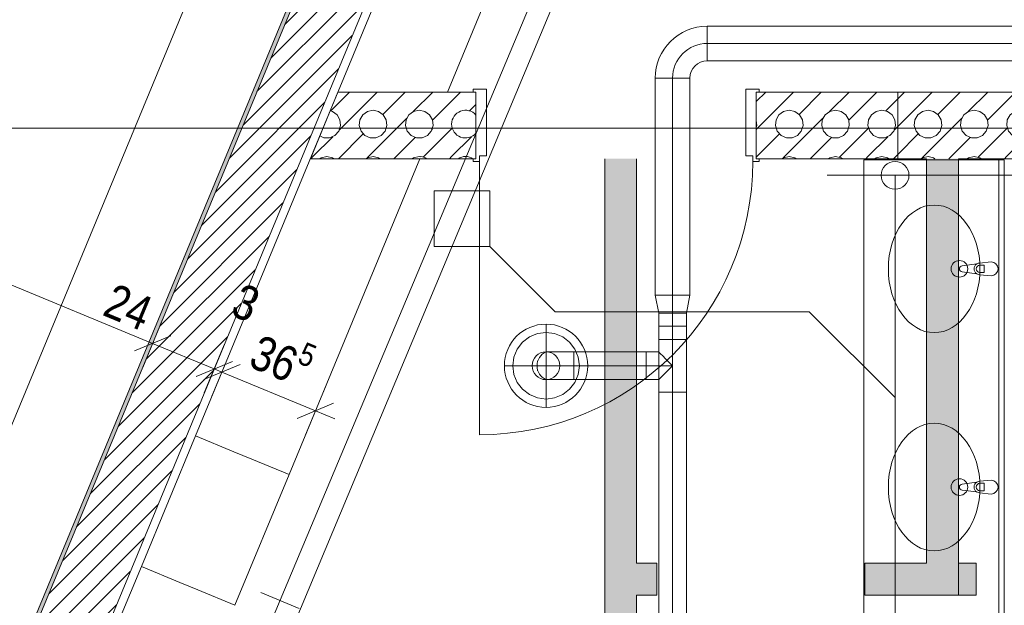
# Model space of a CAD drawing. Header units: metres. Extents: x -79 to 740, y -195 to 69.
# Tile 202 of 256: x 15.94 to 19.49, y 18.48 to 20.59. Entities that reach past the tile are written whole.
import ezdxf

# ---------------------------------------------------------------- set-up
doc = ezdxf.new("R2010")
doc.units = ezdxf.units.M
doc.header["$MEASUREMENT"] = 0
doc.linetypes.add('STRICHPUNKT2', pattern=[12.7, 6.35, -3.175, 0, -3.175])
for name, color, linetype in [('10 Wand außen', 7, 'Continuous'), ('70 Entwässerung_Schmutzwasser', 7, 'Continuous'), ('70 Heizung', 7, 'Continuous'), ('70 Lüftung', 7, 'Continuous'), ('95 Ausführungsplanung Bemaßung', 7, 'Continuous'), ('Abbruch_10 Wand außen', 7, 'Continuous'), ('Abbruch_70 Entwässerung_Schmutzwasser', 7, 'Continuous'), ('Neubau_10 Wand außen', 7, 'Continuous'), ('Neubau_50 Möblierung', 7, 'Continuous'), ('Neubau_95 Ausführungsplanung Bemaßung', 7, 'Continuous')]:
    doc.layers.add(name, color=color, linetype=linetype)
doc.styles.add('ERSTELLTER_STIL_2', font='ARIALN.TTF')
doc.linetypes.add('Abbruch 1', pattern='A,0,[1,995_ARC_230 ERW_GR_EG_2607011.Shx,S=0.001984,R=0,X=0,Y=0],-0.25,0', length=0.25)
doc.linetypes.add('Schmutzwasserleitung', pattern='A,0,[2,995_ARC_230 ERW_GR_EG_2607011.Shx,S=0.00784,R=0,X=0,Y=0],-0.987778,0', length=0.987778)
doc.dimstyles.new('ERSTELLTER_STIL__4', dxfattribs={"dimtxt": 0.125, "dimasz": 0.095143, "dimexe": 0.18, "dimexo": 0.0625, "dimgap": 0, "dimtad": 1, "dimzin": 0, "dimdsep": 46, "dimtxsty": 'ERSTELLTER_STIL_2', "dimblk": 'ARROWHEAD_6', "dimblk1": 'ARROWHEAD_6', "dimblk2": 'ARROWHEAD_6', "dimcen": 0.09, "dimse1": 1, "dimse2": 1, "dimclrd": 7, "dimclre": 7, "dimclrt": 7, "dimazin": 0, "dimtfac": 1, "dimtdec": 4, "dimtmove": 0, "dimatfit": 3, "dimfxl": 1, "dimtolj": 1, "dimtzin": 0, "dimarcsym": 0})
doc.dimstyles.new('ERSTELLTER_STIL__7', dxfattribs={"dimtxt": 0.125, "dimasz": 0.091787, "dimexe": 0.18, "dimexo": 0.04, "dimgap": 0, "dimtad": 1, "dimtih": 1, "dimtoh": 1, "dimzin": 0, "dimdsep": 46, "dimtxsty": 'ERSTELLTER_STIL_2', "dimblk": 'ARROWHEAD_5', "dimblk1": 'ARROWHEAD_5', "dimblk2": 'ARROWHEAD_5', "dimcen": 0.09, "dimclrd": 7, "dimclre": 7, "dimclrt": 7, "dimazin": 0, "dimtfac": 1, "dimtdec": 4, "dimtmove": 0, "dimatfit": 3, "dimfxl": 1, "dimtolj": 1, "dimtzin": 0, "dimarcsym": 0})
doc.dimstyles.new('ERSTELLTER_STIL__8', dxfattribs={"dimtxt": 0.125, "dimasz": 0.091787, "dimexe": 0.18, "dimexo": 0.04, "dimgap": 0, "dimtad": 1, "dimtih": 1, "dimtoh": 1, "dimzin": 0, "dimdsep": 46, "dimtxsty": 'ERSTELLTER_STIL_2', "dimblk": 'ARROWHEAD_5', "dimblk1": 'ARROWHEAD_5', "dimblk2": 'ARROWHEAD_5', "dimcen": 0.09, "dimclrd": 7, "dimclre": 7, "dimclrt": 7, "dimazin": 0, "dimtfac": 1, "dimtdec": 4, "dimtmove": 2, "dimatfit": 3, "dimfxl": 1, "dimtolj": 1, "dimtzin": 0, "dimarcsym": 0})

# ---------------------------------------------------------------- blocks, each defined once
blk = doc.blocks.new('*X120')
at = {"layer": '10 Wand außen', "color": 250, "linetype": 'Continuous', "lineweight": 18, "true_color": 0x1f1f1f}
for p, q in [((17.0645, 20.2645), (17.1322, 20.3322)), ((17.0951, 20.1951), (17.2322, 20.3322)), ((17.252, 20.252), (17.3322, 20.3322)), ((17.3618, 20.2618), (17.4322, 20.3322)), ((17.0703, 20.2623), (17.062, 20.2641)), ((17.0872, 20.2501), (17.0703, 20.2623)), ((17.1963, 20.2623), (17.1795, 20.2501)), ((17.2167, 20.2667), (17.1963, 20.2623)), ((17.237, 20.2623), (17.2167, 20.2667)), ((17.2538, 20.2501), (17.237, 20.2623)), ((17.363, 20.2623), (17.3462, 20.2501)), ((17.3833, 20.2667), (17.363, 20.2623)), ((17.4037, 20.2623), (17.3833, 20.2667)), ((17.4205, 20.2501), (17.4037, 20.2623)), ((17.0976, 20.2321), (17.0872, 20.2501)), ((17.0997, 20.2114), (17.0976, 20.2321)), ((17.1691, 20.2321), (17.1669, 20.2114)), ((17.1795, 20.2501), (17.1691, 20.2321)), ((17.1951, 20.0951), (17.3382, 20.2382)), ((17.2642, 20.2321), (17.2538, 20.2501)), ((17.2664, 20.2114), (17.2642, 20.2321)), ((17.3358, 20.2321), (17.3336, 20.2114)), ((17.3462, 20.2501), (17.3358, 20.2321)), ((17.4309, 20.2321), (17.4205, 20.2501)), ((17.4331, 20.2114), (17.4309, 20.2321)), ((17.4312, 20.2312), (17.4521, 20.2521)), ((17.0794, 20.1762), (17.0933, 20.1917)), ((17.0933, 20.1917), (17.0997, 20.2114)), ((17.1669, 20.2114), (17.1734, 20.1917)), ((17.1734, 20.1917), (17.1873, 20.1762)), ((17.2461, 20.1762), (17.26, 20.1917)), ((17.26, 20.1917), (17.2664, 20.2114)), ((17.3336, 20.2114), (17.34, 20.1917)), ((17.34, 20.1917), (17.3539, 20.1762)), ((17.4127, 20.1762), (17.4266, 20.1917)), ((17.4266, 20.1917), (17.4331, 20.2114)), ((17, 20.1), (17.0715, 20.1715)), ((17.0248, 20.1743), (17.0396, 20.1678)), ((17.0396, 20.1678), (17.0604, 20.1678)), ((17.0604, 20.1678), (17.0794, 20.1762)), ((17.0922, 20.0922), (17.1813, 20.1813)), ((17.1873, 20.1762), (17.2063, 20.1678)), ((17.2063, 20.1678), (17.2271, 20.1678)), ((17.2271, 20.1678), (17.2461, 20.1762)), ((17.2922, 20.0922), (17.3688, 20.1688)), ((17.3539, 20.1762), (17.3729, 20.1678)), ((17.3729, 20.1678), (17.3937, 20.1678)), ((17.3937, 20.1678), (17.4127, 20.1762)), ((16.9922, 20.0922), (17, 20.1)), ((17.0297, 20.0957), (17.0249, 20.0922)), ((17.05, 20.1), (17.0297, 20.0957)), ((17.0703, 20.0957), (17.05, 20.1)), ((17.0751, 20.0922), (17.0703, 20.0957)), ((17.1963, 20.0957), (17.1916, 20.0922)), ((17.2167, 20.1), (17.1963, 20.0957)), ((17.237, 20.0957), (17.2167, 20.1)), ((17.2418, 20.0922), (17.237, 20.0957)), ((17.363, 20.0957), (17.3582, 20.0922)), ((17.3833, 20.1), (17.363, 20.0957)), ((17.3886, 20.0989), (17.3833, 20.1))]:
    blk.add_line(p, q, dxfattribs=at)
blk = doc.blocks.new('*X121')
at = {"layer": '10 Wand außen', "color": 250, "linetype": 'Continuous', "lineweight": 18, "true_color": 0x1f1f1f}
for p, q in [((17.5, 20.3), (17.5322, 20.3322)), ((17.4521, 20.2521), (17.5, 20.3)), ((17.5645, 20.2645), (17.5877, 20.2877)), ((17.3978, 20.0978), (17.5, 20.2)), ((17.5, 20.2), (17.5022, 20.2022)), ((17.5, 20.1), (17.5715, 20.1715)), ((17.4922, 20.0922), (17.5, 20.1))]:
    blk.add_line(p, q, dxfattribs=at)
for centre, start, end in [((17.55, 20.2167), 41.1322, 318.8678), ((17.3833, 20.2167), 335.0693, 339.9307), ((17.3833, 20.05), 57.588, 83.5521), ((17.55, 20.05), 57.588, 122.412)]:
    blk.add_arc(centre, 0.05, start, end, dxfattribs=at)
blk = doc.blocks.new('*X122')
at = {"layer": '10 Wand außen', "color": 250, "linetype": 'Continuous', "lineweight": 18, "true_color": 0x1f1f1f}
for p, q in [((19.1077, 20.3077), (19.1322, 20.3322)), ((19.1077, 20.2077), (19.2322, 20.3322)), ((19.252, 20.252), (19.3322, 20.3322)), ((19.3618, 20.2618), (19.4322, 20.3322)), ((19.5, 20.3), (19.5322, 20.3322)), ((19.5645, 20.2645), (19.6322, 20.3322)), ((19.5951, 20.1951), (19.7322, 20.3322)), ((19.4312, 20.2312), (19.5, 20.3)), ((19.1963, 20.2623), (19.1795, 20.2501)), ((19.2167, 20.2667), (19.1963, 20.2623)), ((19.237, 20.2623), (19.2167, 20.2667)), ((19.2538, 20.2501), (19.237, 20.2623)), ((19.363, 20.2623), (19.3462, 20.2501)), ((19.3833, 20.2667), (19.363, 20.2623)), ((19.4037, 20.2623), (19.3833, 20.2667)), ((19.4205, 20.2501), (19.4037, 20.2623)), ((19.5297, 20.2623), (19.5128, 20.2501)), ((19.55, 20.2667), (19.5297, 20.2623)), ((19.5703, 20.2623), (19.55, 20.2667)), ((19.5872, 20.2501), (19.5703, 20.2623)), ((19.6963, 20.2623), (19.6795, 20.2501)), ((19.7167, 20.2667), (19.6963, 20.2623)), ((19.737, 20.2623), (19.7167, 20.2667)), ((19.7399, 20.2602), (19.737, 20.2623)), ((19.1691, 20.2321), (19.1669, 20.2114)), ((19.1795, 20.2501), (19.1691, 20.2321)), ((19.1951, 20.0951), (19.3382, 20.2382)), ((19.2642, 20.2321), (19.2538, 20.2501)), ((19.2664, 20.2114), (19.2642, 20.2321)), ((19.3358, 20.2321), (19.3336, 20.2114)), ((19.3462, 20.2501), (19.3358, 20.2321)), ((19.4309, 20.2321), (19.4205, 20.2501)), ((19.4331, 20.2114), (19.4309, 20.2321)), ((19.5024, 20.2321), (19.5003, 20.2114)), ((19.5128, 20.2501), (19.5024, 20.2321)), ((19.5976, 20.2321), (19.5872, 20.2501)), ((19.5997, 20.2114), (19.5976, 20.2321)), ((19.6691, 20.2321), (19.6669, 20.2114)), ((19.6795, 20.2501), (19.6691, 20.2321)), ((19.1669, 20.2114), (19.1734, 20.1917)), ((19.1734, 20.1917), (19.1873, 20.1762)), ((19.2461, 20.1762), (19.26, 20.1917)), ((19.26, 20.1917), (19.2664, 20.2114)), ((19.3336, 20.2114), (19.34, 20.1917)), ((19.34, 20.1917), (19.3539, 20.1762)), ((19.3978, 20.0978), (19.5, 20.2)), ((19.4127, 20.1762), (19.4266, 20.1917)), ((19.4266, 20.1917), (19.4331, 20.2114)), ((19.5, 20.2), (19.5022, 20.2022)), ((19.5003, 20.2114), (19.5067, 20.1917)), ((19.5067, 20.1917), (19.5206, 20.1762)), ((19.5794, 20.1762), (19.5933, 20.1917)), ((19.5933, 20.1917), (19.5997, 20.2114)), ((19.6669, 20.2114), (19.6734, 20.1917)), ((19.6734, 20.1917), (19.6873, 20.1762)), ((19.1077, 20.1077), (19.1813, 20.1813)), ((19.1873, 20.1762), (19.2063, 20.1678)), ((19.2063, 20.1678), (19.2271, 20.1678)), ((19.2271, 20.1678), (19.2461, 20.1762)), ((19.2922, 20.0922), (19.3688, 20.1688)), ((19.3539, 20.1762), (19.3729, 20.1678)), ((19.3729, 20.1678), (19.3937, 20.1678)), ((19.3937, 20.1678), (19.4127, 20.1762)), ((19.5, 20.1), (19.5715, 20.1715)), ((19.5206, 20.1762), (19.5396, 20.1678)), ((19.5396, 20.1678), (19.5604, 20.1678)), ((19.5604, 20.1678), (19.5794, 20.1762)), ((19.5922, 20.0922), (19.6813, 20.1813)), ((19.6873, 20.1762), (19.7063, 20.1678)), ((19.7063, 20.1678), (19.7271, 20.1678)), ((19.7271, 20.1678), (19.7399, 20.1735)), ((19.6951, 20.0951), (19.7399, 20.1399)), ((19.1963, 20.0957), (19.1916, 20.0922)), ((19.2167, 20.1), (19.1963, 20.0957)), ((19.237, 20.0957), (19.2167, 20.1)), ((19.2418, 20.0922), (19.237, 20.0957)), ((19.363, 20.0957), (19.3582, 20.0922)), ((19.3833, 20.1), (19.363, 20.0957)), ((19.4037, 20.0957), (19.3833, 20.1)), ((19.4084, 20.0922), (19.4037, 20.0957)), ((19.4922, 20.0922), (19.5, 20.1)), ((19.5297, 20.0957), (19.5249, 20.0922)), ((19.55, 20.1), (19.5297, 20.0957)), ((19.5703, 20.0957), (19.55, 20.1)), ((19.5751, 20.0922), (19.5703, 20.0957)), ((19.6963, 20.0957), (19.6916, 20.0922)), ((19.7167, 20.1), (19.6963, 20.0957)), ((19.737, 20.0957), (19.7167, 20.1)), ((19.7399, 20.0936), (19.737, 20.0957))]:
    blk.add_line(p, q, dxfattribs=at)
blk = doc.blocks.new('*X123')
at = {"layer": 'Neubau_10 Wand außen', "color": 8, "linetype": 'Continuous', "lineweight": 9}
for p, q in [((18.5977, 20.2977), (18.6322, 20.3322)), ((18.6322, 20.2322), (18.7322, 20.3322)), ((18.752, 20.252), (18.8322, 20.3322)), ((18.8618, 20.2618), (18.9322, 20.3322)), ((19, 20.3), (19.0322, 20.3322)), ((18.9322, 20.2322), (19, 20.3)), ((19.0645, 20.2645), (19.1077, 20.3077)), ((18.6963, 20.2623), (18.6795, 20.2501)), ((18.7167, 20.2667), (18.6963, 20.2623)), ((18.737, 20.2623), (18.7167, 20.2667)), ((18.7538, 20.2501), (18.737, 20.2623)), ((18.863, 20.2623), (18.8462, 20.2501)), ((18.8833, 20.2667), (18.863, 20.2623)), ((18.9037, 20.2623), (18.8833, 20.2667)), ((18.9205, 20.2501), (18.9037, 20.2623)), ((19.0297, 20.2623), (19.0128, 20.2501)), ((19.05, 20.2667), (19.0297, 20.2623)), ((19.0703, 20.2623), (19.05, 20.2667)), ((19.0872, 20.2501), (19.0703, 20.2623)), ((18.6795, 20.2501), (18.6692, 20.2322)), ((18.7642, 20.2322), (18.7538, 20.2501)), ((18.8322, 20.2322), (18.8382, 20.2382)), ((18.8462, 20.2501), (18.8358, 20.2322)), ((18.9308, 20.2322), (18.9205, 20.2501)), ((19.0128, 20.2501), (19.0025, 20.2322)), ((19.0975, 20.2322), (19.0872, 20.2501))]:
    blk.add_line(p, q, dxfattribs=at)
blk = doc.blocks.new('*X124')
at = {"layer": 'Neubau_10 Wand außen', "color": 8, "linetype": 'Continuous', "lineweight": 9}
for p, q in [((18.5977, 20.1977), (18.6322, 20.2322)), ((18.5997, 20.2114), (18.5977, 20.2311)), ((18.6691, 20.2321), (18.6669, 20.2114)), ((18.6692, 20.2322), (18.6691, 20.2321)), ((18.6951, 20.0951), (18.8322, 20.2322)), ((18.7642, 20.2321), (18.7642, 20.2322)), ((18.7664, 20.2114), (18.7642, 20.2321)), ((18.8358, 20.2321), (18.8336, 20.2114)), ((18.8358, 20.2322), (18.8358, 20.2321)), ((18.9309, 20.2321), (18.9308, 20.2322)), ((18.9331, 20.2114), (18.9309, 20.2321)), ((18.9312, 20.2312), (18.9322, 20.2322)), ((19.0024, 20.2321), (19.0003, 20.2114)), ((19.0025, 20.2322), (19.0024, 20.2321)), ((19.0976, 20.2321), (19.0975, 20.2322)), ((19.0997, 20.2114), (19.0976, 20.2321)), ((18.5977, 20.2051), (18.5997, 20.2114)), ((18.6669, 20.2114), (18.6734, 20.1917)), ((18.6734, 20.1917), (18.6873, 20.1762)), ((18.7461, 20.1762), (18.76, 20.1917)), ((18.76, 20.1917), (18.7664, 20.2114)), ((18.8336, 20.2114), (18.84, 20.1917)), ((18.84, 20.1917), (18.8539, 20.1762)), ((18.8978, 20.0978), (19, 20.2)), ((18.9127, 20.1762), (18.9266, 20.1917)), ((18.9266, 20.1917), (18.9331, 20.2114)), ((19, 20.2), (19.0022, 20.2022)), ((19.0003, 20.2114), (19.0067, 20.1917)), ((19.0067, 20.1917), (19.0206, 20.1762)), ((19.0794, 20.1762), (19.0933, 20.1917)), ((19.0933, 20.1917), (19.0997, 20.2114)), ((19.0951, 20.1951), (19.1077, 20.2077)), ((18.5977, 20.0977), (18.6813, 20.1813)), ((18.6873, 20.1762), (18.7063, 20.1678)), ((18.7063, 20.1678), (18.7271, 20.1678)), ((18.7271, 20.1678), (18.7461, 20.1762)), ((18.7922, 20.0922), (18.8688, 20.1688)), ((18.8539, 20.1762), (18.8729, 20.1678)), ((18.8729, 20.1678), (18.8937, 20.1678)), ((18.8937, 20.1678), (18.9127, 20.1762)), ((19, 20.1), (19.0715, 20.1715)), ((19.0206, 20.1762), (19.0396, 20.1678)), ((19.0396, 20.1678), (19.0604, 20.1678)), ((19.0604, 20.1678), (19.0794, 20.1762)), ((18.6963, 20.0957), (18.6916, 20.0922)), ((18.7167, 20.1), (18.6963, 20.0957)), ((18.737, 20.0957), (18.7167, 20.1)), ((18.7418, 20.0922), (18.737, 20.0957)), ((18.863, 20.0957), (18.8582, 20.0922)), ((18.8833, 20.1), (18.863, 20.0957)), ((18.9037, 20.0957), (18.8833, 20.1)), ((18.9084, 20.0922), (18.9037, 20.0957)), ((18.9922, 20.0922), (19, 20.1)), ((19.0297, 20.0957), (19.0249, 20.0922)), ((19.05, 20.1), (19.0297, 20.0957)), ((19.0703, 20.0957), (19.05, 20.1)), ((19.0751, 20.0922), (19.0703, 20.0957)), ((19.0922, 20.0922), (19.1077, 20.1077))]:
    blk.add_line(p, q, dxfattribs=at)
blk = doc.blocks.new('Blockrahmentür 1-Fl 27_3')
at = {"layer": '10 Wand außen', "color": 7, "linetype": 'Continuous', "lineweight": 13}
for p, q in [((0.4925, -0.01), (0.4925, 0.975)), ((-0.4925, -0.01), (-0.515, -0.01)), ((-0.515, -0.01), (-0.515, -0.02)), ((-0.515, -0.02), (-0.505, -0.02)), ((-0.505, -0.02), (-0.505, -0.26)), ((-0.4925, -0.03), (-0.4925, -0.01)), ((-0.4675, -0.03), (-0.4925, -0.03)), ((-0.4675, -0.27), (-0.4675, -0.03)), ((0.4675, -0.27), (0.4675, -0.03)), ((0.4675, -0.03), (0.4925, -0.03)), ((0.4925, -0.03), (0.4925, -0.01)), ((0.4925, -0.01), (0.515, -0.01)), ((0.515, -0.02), (0.505, -0.02)), ((0.505, -0.02), (0.505, -0.26)), ((0.515, -0.01), (0.515, -0.02)), ((-0.505, -0.26), (-0.515, -0.26)), ((-0.515, -0.26), (-0.515, -0.27)), ((-0.515, -0.27), (-0.4675, -0.27)), ((0.515, -0.27), (0.4675, -0.27)), ((0.505, -0.26), (0.515, -0.26)), ((0.515, -0.26), (0.515, -0.27))]:
    blk.add_line(p, q, dxfattribs=at)
at = {"layer": '10 Wand außen', "color": 7, "linetype": 'Continuous', "lineweight": 9}
for p, q in [((-0.505, -0.26), (-0.505, -0.02)), ((-0.505, -0.26), (-0.505, -0.02)), ((0.505, -0.26), (0.505, -0.02)), ((0.505, -0.26), (0.505, -0.02))]:
    blk.add_line(p, q, dxfattribs=at)
blk.add_arc((0.4925, -0.01), 0.985, 90, 180, dxfattribs=at)
blk = doc.blocks.new('*D399')
at = {"layer": '95 Ausführungsplanung Bemaßung', "color": 7, "linetype": 'Continuous', "lineweight": 9}
for p, q in [((18.278, 24.7081), (18.2238, 24.839)), ((18.2509, 24.7735), (18.2796, 24.8429)), ((18.3376, 24.7376), (18.1642, 24.8095)), ((14.989, 16.8987), (18.2509, 24.7735)), ((14.9619, 16.9641), (15.0161, 16.8333)), ((15.0758, 16.8628), (14.9023, 16.9346)), ((14.9603, 16.8293), (14.989, 16.8987))]:
    blk.add_line(p, q, dxfattribs=at)
at = {"layer": '95 Ausführungsplanung Bemaßung', "color": 7, "lineweight": 9, "insert": (16.5597, 20.6799), "char_height": 0.125, "attachment_point": 7, "rotation": 67.5, "style": 'ERSTELLTER_STIL_2'}
blk.add_mtext('\\A1;{\\pql;\\fArial Narrow|b0|i0|c0|p0;\\W1.000000;8,52\\fArial Narrow|b0|i0|c0|p0;\\W1.000000;\\A1{\\H.66x;\\S5^  ;}}', dxfattribs=at)
blk = doc.blocks.new('ARROWHEAD_6')
at = {"color": 0, "linetype": 'Continuous', "lineweight": 0}
for p, q in [((-0.5, -0.5), (0.5, 0.5)), ((0, 0), (-1, 0))]:
    blk.add_line(p, q, dxfattribs=at)
blk = doc.blocks.new('*D404')
at = {"layer": 'Neubau_95 Ausführungsplanung Bemaßung', "linetype": 'Continuous', "lineweight": 9}
for points in [[(15.6641, 17.5953), (15.5845, 17.65), (15.5678, 17.6029)], [(14.4168, 16.7619), (14.4466, 16.8538), (14.3967, 16.8564)]]:
    blk.add_hatch(color=7, dxfattribs=at).paths.add_polyline_path(points)
at = {"layer": 'Neubau_95 Ausführungsplanung Bemaßung', "color": 7, "linetype": 'Continuous', "lineweight": 9}
for p, q in [((15.5678, 17.6029), (15.5845, 17.65)), ((15.6641, 17.5953), (15.5845, 17.65)), ((15.6641, 17.5953), (15.5678, 17.6029)), ((14.3967, 16.8564), (14.4466, 16.8538)), ((14.4168, 16.7619), (14.3967, 16.8564)), ((14.4168, 16.7619), (14.4466, 16.8538))]:
    blk.add_line(p, q, dxfattribs=at)
blk.add_arc((15.3189, 16.7619), 0.9021, 73.4289, 174.0711, dxfattribs=at)
at = {"layer": 'Neubau_95 Ausführungsplanung Bemaßung', "color": 7, "lineweight": 9, "char_height": 0.125, "attachment_point": 7, "style": 'ERSTELLTER_STIL_2'}
for s, insert in [('\\A1;{\\pql;\\fArial Narrow|b0|i0|c0|p0;\\W1.000000;ca. 112,50°}', (13.774, 17.6731)), ('\\A1;{\\pql;\\fArial Narrow|b0|i0|c0|p0;\\W1.000000;parallel zum Bestand}', (13.774, 17.4981))]:
    blk.add_mtext(s, dxfattribs=dict(at, insert=insert))
blk = doc.blocks.new('ARROWHEAD_5')
at = {"linetype": 'Continuous', "lineweight": 0}
blk.add_hatch(color=0, dxfattribs=at).paths.add_polyline_path([(-1, 0.2679), (0, 0), (-1, -0.2679)])
at = {"color": 0, "linetype": 'Continuous', "lineweight": 0}
blk.add_line((0, 0), (-1, 0), dxfattribs=at)
blk = doc.blocks.new('*D405')
at = {"layer": 'Neubau_95 Ausführungsplanung Bemaßung', "linetype": 'Continuous', "lineweight": 9}
for points in [[(17.3933, 24.6369), (17.372, 24.5427), (17.422, 24.5447)], [(18.1264, 23.5398), (18.0521, 23.6016), (18.0312, 23.5562)]]:
    blk.add_hatch(color=7, dxfattribs=at).paths.add_polyline_path(points)
at = {"layer": 'Neubau_95 Ausführungsplanung Bemaßung', "color": 7, "linetype": 'Continuous', "lineweight": 9}
for p, q in [((17.3933, 24.6369), (17.372, 24.5427)), ((17.3933, 24.6369), (17.422, 24.5447)), ((17.422, 24.5447), (17.372, 24.5427)), ((18.0312, 23.5562), (18.0521, 23.6016)), ((18.1264, 23.5398), (18.0521, 23.6016)), ((18.1264, 23.5398), (18.0312, 23.5562))]:
    blk.add_line(p, q, dxfattribs=at)
blk.add_arc((18.5808, 24.6369), 1.1875, 184.503, 242.997, dxfattribs=at)
at = {"layer": 'Neubau_95 Ausführungsplanung Bemaßung', "color": 7, "lineweight": 9, "char_height": 0.125, "attachment_point": 7, "style": 'ERSTELLTER_STIL_2'}
for s, insert in [('\\A1;{\\pql;\\fArial Narrow|b0|i0|c0|p0;\\W1.000000;ca. 67,50°}', (16.2832, 23.9327)), ('\\A1;{\\pql;\\fArial Narrow|b0|i0|c0|p0;\\W1.000000;parallel zum Bestand}', (16.2832, 23.7577))]:
    blk.add_mtext(s, dxfattribs=dict(at, insert=insert))
blk = doc.blocks.new('*D406')
at = {"layer": 'Neubau_95 Ausführungsplanung Bemaßung', "linetype": 'Continuous', "lineweight": 9}
for points in [[(7.0195, 24.6369), (6.9901, 24.5449), (7.04, 24.5425)], [(5.6482, 23.7207), (5.7275, 23.6655), (5.7445, 23.7126)]]:
    blk.add_hatch(color=7, dxfattribs=at).paths.add_polyline_path(points)
at = {"layer": 'Neubau_95 Ausführungsplanung Bemaßung', "color": 7, "linetype": 'Continuous', "lineweight": 9}
for p, q in [((7.0195, 24.6369), (6.9901, 24.5449)), ((7.0195, 24.6369), (7.04, 24.5425)), ((7.04, 24.5425), (6.9901, 24.5449)), ((5.6482, 23.7207), (5.7445, 23.7126)), ((5.6482, 23.7207), (5.7275, 23.6655)), ((5.7445, 23.7126), (5.7275, 23.6655))]:
    blk.add_line(p, q, dxfattribs=at)
blk.add_arc((6.0277, 24.6369), 0.9917, 252.8923, 354.6077, dxfattribs=at)
at = {"layer": 'Neubau_95 Ausführungsplanung Bemaßung', "color": 7, "lineweight": 9, "char_height": 0.125, "attachment_point": 7, "style": 'ERSTELLTER_STIL_2'}
for s, insert in [('\\A1;{\\pql;\\fArial Narrow|b0|i0|c0|p0;\\W1.000000;ca. 112,50°}', (5.9724, 23.5834)), ('\\A1;{\\pql;\\fArial Narrow|b0|i0|c0|p0;\\W1.000000;parallel zum Bestand}', (5.9724, 23.4084))]:
    blk.add_mtext(s, dxfattribs=dict(at, insert=insert))
blk = doc.blocks.new('Mehrfach Waschbecken 27[239]_1', base_point=(19.4915, 18.5152))
at = {"layer": 'Neubau_50 Möblierung', "color": 8, "linetype": 'Continuous', "lineweight": 18}
for p, q in [((18.9859, 16.9419), (18.9859, 20.0885)), ((18.9859, 20.0885), (19.4915, 20.0885)), ((19.4715, 16.9419), (19.4715, 20.0885)), ((19.4915, 16.9419), (19.4915, 20.0885)), ((19.4189, 19.7087), (19.4041, 19.7087)), ((19.4189, 19.6815), (19.4189, 19.7087)), ((19.4041, 19.6815), (19.4189, 19.6815)), ((19.4189, 18.9221), (19.4041, 18.9221)), ((19.4189, 18.8949), (19.4189, 18.9221)), ((19.4041, 18.8949), (19.4189, 18.8949)), ((19.4189, 18.1355), (19.4041, 18.1355)), ((19.4189, 18.1083), (19.4189, 18.1355)), ((19.4041, 18.1083), (19.4189, 18.1083)), ((19.4189, 17.3488), (19.4041, 17.3488)), ((19.4041, 17.3216), (19.4189, 17.3216)), ((19.4189, 17.3216), (19.4189, 17.3488)), ((18.9859, 16.9419), (19.4915, 16.9419))]:
    blk.add_line(p, q, dxfattribs=at)
at = {"layer": 'Neubau_50 Möblierung', "color": 8, "linetype": 'Continuous', "lineweight": 18, "flags": 128}
for points in [[(19.4439, 19.6701), (19.4019, 19.6741, -0.12102), (19.3924, 19.6774), (19.3395, 19.684, -0.882566), (19.3395, 19.7062), (19.3924, 19.7129, -0.12102), (19.4019, 19.7161), (19.4439, 19.7201, -1)], [(19.4439, 18.8835), (19.4019, 18.8875, -0.12102), (19.3924, 18.8908), (19.3395, 18.8974, -0.882566), (19.3395, 18.9196), (19.3924, 18.9262, -0.12102), (19.4019, 18.9295), (19.4439, 18.9335, -1)], [(19.4439, 18.0969), (19.4019, 18.1009, -0.12102), (19.3924, 18.1041), (19.3395, 18.1108, -0.882566), (19.3395, 18.133), (19.3924, 18.1396, -0.12102), (19.4019, 18.1429), (19.4439, 18.1469, -1)], [(19.4439, 17.3102), (19.4019, 17.3142, -0.12102), (19.3924, 17.3175), (19.3395, 17.3241, -0.882566), (19.3395, 17.3463), (19.3924, 17.353, -0.12102), (19.4019, 17.3562), (19.4439, 17.3602, -1)]]:
    blk.add_lwpolyline(points, format="xyb", close=True, dxfattribs=at)
at = {"layer": 'Neubau_50 Möblierung', "color": 8, "linetype": 'Continuous', "lineweight": 18}
for centre in [(19.3299, 19.6951), (19.3299, 18.9085), (19.3299, 18.1219), (19.3299, 17.3352)]:
    blk.add_circle(centre, 0.03, dxfattribs=at)
for centre, radius, start, end in [((19.4038, 19.6951), 0.0211, 122.771, 237.229), ((19.4041, 19.6951), 0.0136, 90, 270), ((19.4038, 18.9085), 0.0211, 122.771, 237.229), ((19.4041, 18.9085), 0.0136, 90, 270), ((19.4038, 18.1219), 0.0211, 122.771, 237.229), ((19.4041, 18.1219), 0.0136, 90, 270), ((19.4038, 17.3352), 0.0211, 122.771, 237.229), ((19.4041, 17.3352), 0.0136, 90, 270)]:
    blk.add_arc(centre, radius, start, end, dxfattribs=at)
for centre in [(19.2389, 19.6951), (19.2389, 18.9085), (19.2389, 18.1219), (19.2389, 17.3352)]:
    blk.add_ellipse(centre, major_axis=(0, 0.23), ratio=0.717391, dxfattribs=at)
blk = doc.blocks.new('*D748')
at = {"layer": '95 Ausführungsplanung Bemaßung', "color": 7, "linetype": 'Continuous', "lineweight": 9}
for p, q in [((5.4861, 23.9564), (5.7078, 23.8645)), ((5.6719, 23.7778), (5.7437, 23.9513)), ((5.7732, 23.8916), (5.6424, 23.8374)), ((5.7078, 23.8645), (16.4225, 19.4264)), ((16.4879, 19.4535), (16.3571, 19.3993))]:
    blk.add_line(p, q, dxfattribs=at)
at = {"layer": '95 Ausführungsplanung Bemaßung', "color": 7, "lineweight": 9, "char_height": 0.125, "attachment_point": 7, "rotation": 337.5, "style": 'ERSTELLTER_STIL_2'}
for s, insert in [('\\A1;{\\pql;\\fArial Narrow|b0|i0|c0|p0;\\W1.000000;11,60}', (10.9074, 21.7378)), ('\\A1;{\\pql;\\fArial Narrow|b0|i0|c0|p0;\\W1.000000;24}', (16.2371, 19.5302))]:
    blk.add_mtext(s, dxfattribs=dict(at, insert=insert))
blk = doc.blocks.new('*D749')
at = {"layer": '95 Ausführungsplanung Bemaßung', "color": 7, "linetype": 'Continuous', "lineweight": 9}
for p, q in [((5.7078, 23.8645), (16.4225, 19.4264)), ((16.3866, 19.3396), (16.4585, 19.5131)), ((16.4879, 19.4535), (16.3571, 19.3993)), ((16.4225, 19.4264), (16.6443, 19.3345)), ((16.6083, 19.2478), (16.6802, 19.4213)), ((16.5788, 19.3074), (16.7097, 19.3616)), ((16.7376, 19.3501), (16.6067, 19.2959))]:
    blk.add_line(p, q, dxfattribs=at)
at = {"layer": '95 Ausführungsplanung Bemaßung', "color": 7, "lineweight": 9, "insert": (16.6976, 19.5289), "char_height": 0.125, "attachment_point": 7, "rotation": 337.5, "style": 'ERSTELLTER_STIL_2'}
blk.add_mtext('\\A1;{\\pql;\\fArial Narrow|b0|i0|c0|p0;\\W1.000000;3}', dxfattribs=at)
blk = doc.blocks.new('*D750')
at = {"layer": '95 Ausführungsplanung Bemaßung', "color": 7, "linetype": 'Continuous', "lineweight": 9}
for p, q in [((16.6362, 19.2362), (16.7081, 19.4097)), ((16.5788, 19.3074), (16.7097, 19.3616)), ((16.7376, 19.3501), (16.6067, 19.2959)), ((16.6443, 19.3345), (16.6721, 19.323)), ((16.6721, 19.323), (17.0094, 19.1833))]:
    blk.add_line(p, q, dxfattribs=at)
blk = doc.blocks.new('*D751')
at = {"layer": '95 Ausführungsplanung Bemaßung', "color": 7, "linetype": 'Continuous', "lineweight": 9}
for p, q in [((16.5788, 19.3074), (16.7097, 19.3616)), ((16.7376, 19.3501), (16.6067, 19.2959)), ((16.6721, 19.323), (17.0094, 19.1833)), ((16.9734, 19.0965), (17.0453, 19.27)), ((16.9439, 19.1562), (17.0748, 19.2104)), ((17.0094, 19.1833), (17.0788, 19.1545))]:
    blk.add_line(p, q, dxfattribs=at)
at = {"layer": '95 Ausführungsplanung Bemaßung', "color": 7, "lineweight": 9, "insert": (16.749, 19.3114), "char_height": 0.125, "attachment_point": 7, "rotation": 337.5, "style": 'ERSTELLTER_STIL_2'}
blk.add_mtext('\\A1;{\\pql;\\fArial Narrow|b0|i0|c0|p0;\\W1.000000;36\\fArial Narrow|b0|i0|c0|p0;\\W1.000000;\\A1{\\H.66x;\\S5^  ;}}', dxfattribs=at)

msp = doc.modelspace()

# ---------------------------------------------------------------- hatches: boundary and pattern name
at = {"layer": 'Abbruch_10 Wand außen', "linetype": 'Continuous', "lineweight": 0, "true_color": 0xffffff}
for points in [[(18.1665, 16.9419), (18.1665, 20.0922), (18.0515, 20.0922), (18.0515, 16.9419)], [(19.3268, 18.6344), (19.3268, 20.0922), (19.2118, 20.0922), (19.2118, 18.6344)], [(18.1665, 18.6344), (18.1665, 18.5194), (18.2391, 18.5194), (18.2391, 18.6344)], [(19.2118, 18.6344), (18.9891, 18.6344), (18.9891, 18.5194), (19.2118, 18.5194)], [(19.2118, 18.6344), (19.3268, 18.5194), (19.3268, 18.6344)], [(19.2118, 18.6344), (19.2118, 18.5194), (19.3268, 18.5194)], [(19.3268, 18.5194), (19.39, 18.5194), (19.39, 18.6344), (19.3268, 18.6344)], [(19.3268, 18.5194), (19.39, 18.5194), (19.39, 18.6344), (19.3268, 18.6344)]]:
    msp.add_hatch(color=7, dxfattribs=at).paths.add_polyline_path(points)
at = {"layer": 'Neubau_10 Wand außen', "linetype": 'Continuous', "lineweight": 0, "true_color": 0x000000}
h = msp.add_hatch(dxfattribs=at)
h.set_pattern_fill('Hochlochziegel_0001', color=18, style=0, pattern_type=2)
h.set_pattern_definition([(45, (0, 0), (-0.03535534, 0.03535534), [])])
h.paths.add_polyline_path([(18.8042, 24.8769), (18.5868, 24.6514), (15.3189, 16.762), (15.5407, 16.6702), (18.94, 24.8769)])
h = msp.add_hatch(dxfattribs=at)
h.set_pattern_fill('Gips_0001', color=18, style=0, pattern_type=2)
h.set_pattern_definition([(45, (0, 0), (-0.01767767, 0.01767767), [0, -0.025])])
h.paths.add_polyline_path([(18.5584, 24.6219), (15.3051, 16.7678), (15.3189, 16.762), (18.5746, 24.6219)])

# ---------------------------------------------------------------- linework, layer by layer
at = {"layer": '10 Wand außen', "color": 7, "linetype": 'Continuous', "lineweight": 9}
for p, q in [((17.0902, 20.3322), (16.9908, 20.0922)), ((17.4853, 20.3322), (17.0902, 20.3322)), ((17.4853, 20.3322), (17.0902, 20.3322)), ((17.5877, 20.3322), (17.5877, 20.0922)), ((19.1077, 20.3322), (19.1077, 20.2322)), ((19.1077, 20.2322), (19.1077, 20.1622)), ((19.1077, 20.1622), (19.1077, 20.0922)), ((16.9908, 20.0922), (17.3859, 20.0922)), ((16.9908, 20.0922), (17.3859, 20.0922)), ((16.577, 19.0932), (16.7156, 19.0358)), ((16.7156, 19.0358), (16.7802, 19.009)), ((16.7802, 19.009), (16.9142, 18.9536)), ((16.3818, 18.6221), (16.5204, 18.5647)), ((16.5204, 18.5647), (16.5851, 18.5379)), ((16.5851, 18.5379), (16.719, 18.4824))]:
    msp.add_line(p, q, dxfattribs=at)
at = {"layer": '10 Wand außen', "color": 7, "linetype": 'Continuous', "lineweight": 9, "flags": 128}
for points in [[(18.7993, 24.4583), (16.577, 19.0932)], [(17.4853, 20.3322), (18.7516, 23.3895)], [(17.5877, 20.3322), (17.4853, 20.3322)], [(19.7399, 20.3322), (19.1077, 20.3322)], [(16.9142, 18.9536), (17.3859, 20.0922)], [(17.3859, 20.0922), (17.5877, 20.0922)], [(19.1077, 20.0922), (19.2118, 20.0922)], [(19.3268, 20.0922), (19.5915, 20.0922)], [(16.3818, 18.6221), (16.2637, 18.337)]]:
    msp.add_lwpolyline(points, dxfattribs=at)
at = {"layer": '70 Entwässerung_Schmutzwasser', "color": 34, "linetype": 'Continuous', "lineweight": 18, "true_color": 0xa85100}
msp.add_line((12.3142, 20.2022), (19.903, 20.2022), dxfattribs=at)
at = {"layer": '70 Entwässerung_Schmutzwasser', "color": 34, "linetype": 'Schmutzwasserleitung', "lineweight": 18, "true_color": 0xa85100}
msp.add_line((19.098, 15.6357), (19.098, 20.0322), dxfattribs=at)
at = {"layer": '70 Heizung', "color": 5, "linetype": 'Continuous', "lineweight": 18}
for p, q in [((19.3362, 24.3462), (16.6165, 17.8701)), ((16.8119, 18.529), (16.9502, 18.4709))]:
    msp.add_line(p, q, dxfattribs=at)
at = {"layer": '70 Heizung', "color": 1, "linetype": 'Continuous', "lineweight": 13}
msp.add_line((19.3799, 24.2706), (16.9174, 18.3789), dxfattribs=at)
at = {"layer": '70 Lüftung', "color": 2, "linetype": 'Continuous', "lineweight": 18}
for p, q in [((18.4212, 20.4449), (18.4212, 20.5699)), ((20.4329, 20.5699), (18.4212, 20.5699)), ((18.4212, 20.5699), (18.4212, 20.5333)), ((18.4212, 20.5333), (18.4212, 20.4815)), ((18.4212, 20.4815), (18.4212, 20.4449)), ((18.4212, 20.4449), (20.4329, 20.4449)), ((18.3587, 20.3824), (18.2337, 20.3824)), ((18.2337, 20.3824), (18.2337, 19.5998)), ((18.2703, 20.3824), (18.2337, 20.3824)), ((18.3221, 20.3824), (18.2703, 20.3824)), ((18.3587, 20.3824), (18.3221, 20.3824)), ((18.3587, 19.5998), (18.3587, 20.3824)), ((18.3587, 19.5998), (18.2337, 19.5998)), ((18.2462, 19.5358), (18.2337, 19.5998)), ((18.2703, 19.5998), (18.2337, 19.5998)), ((18.3221, 19.5998), (18.2703, 19.5998)), ((18.3587, 19.5998), (18.3221, 19.5998)), ((18.3462, 19.5358), (18.3587, 19.5998)), ((18.2462, 19.5358), (18.2462, 19.4408)), ((18.2462, 19.5358), (18.2755, 19.5358)), ((18.3462, 19.5358), (18.2462, 19.5358)), ((18.2755, 19.5358), (18.3169, 19.5358)), ((18.3169, 19.5358), (18.3462, 19.5358)), ((18.3462, 19.4408), (18.3462, 19.5358)), ((18.2462, 19.4883), (18.3462, 19.4883)), ((18.2462, 19.4408), (18.2462, 19.2508)), ((18.2462, 19.4408), (18.2755, 19.4408)), ((18.2462, 19.4408), (18.2755, 19.4408)), ((18.2755, 19.4408), (18.3169, 19.4408)), ((18.2755, 19.4408), (18.3169, 19.4408)), ((18.3169, 19.4408), (18.3462, 19.4408)), ((18.3169, 19.4408), (18.3462, 19.4408)), ((18.3462, 19.2508), (18.3462, 19.4408)), ((17.8436, 19.3958), (17.8402, 19.3958)), ((17.8536, 19.3958), (17.8436, 19.3958)), ((17.8694, 19.3958), (17.8536, 19.3958)), ((17.8902, 19.3958), (17.8694, 19.3958)), ((17.9143, 19.3958), (17.8902, 19.3958)), ((17.9402, 19.3958), (17.9143, 19.3958)), ((17.9402, 19.3958), (17.9402, 19.2958)), ((18.2012, 19.3958), (17.9402, 19.3958)), ((17.9402, 19.3958), (17.9402, 19.3666)), ((18.2012, 19.3958), (18.2012, 19.3941)), ((18.2462, 19.3958), (18.2012, 19.3958)), ((18.2012, 19.3958), (18.2012, 19.3666)), ((18.2012, 19.3941), (18.2012, 19.3892)), ((18.2012, 19.3892), (18.2012, 19.3812)), ((18.2012, 19.3812), (18.2012, 19.3708)), ((18.2462, 19.3958), (18.2479, 19.3941)), ((18.2479, 19.3941), (18.2529, 19.3892)), ((18.2529, 19.3892), (18.2608, 19.3812)), ((18.2608, 19.3812), (18.2712, 19.3708)), ((17.808, 19.3625), (17.8103, 19.3625)), ((17.9402, 19.3666), (17.9402, 19.3251)), ((18.2012, 19.3708), (18.2012, 19.3588)), ((18.2012, 19.3666), (18.2012, 19.3251)), ((18.2012, 19.3588), (18.2012, 19.3458)), ((18.2012, 19.3458), (18.2012, 19.3329)), ((18.2712, 19.3708), (18.2832, 19.3588)), ((18.2832, 19.3588), (18.2962, 19.3458)), ((18.2962, 19.3458), (18.2832, 19.3329)), ((17.808, 19.3292), (17.8103, 19.3292)), ((17.9402, 19.3251), (17.9402, 19.2958)), ((18.2012, 19.3329), (18.2012, 19.3208)), ((18.2012, 19.3251), (18.2012, 19.2958)), ((18.2012, 19.3208), (18.2012, 19.3105)), ((18.2012, 19.3105), (18.2012, 19.3025)), ((18.2012, 19.3025), (18.2012, 19.2976)), ((18.2529, 19.3025), (18.2479, 19.2976)), ((18.2608, 19.3105), (18.2529, 19.3025)), ((18.2712, 19.3208), (18.2608, 19.3105)), ((18.2832, 19.3329), (18.2712, 19.3208)), ((17.8436, 19.2958), (17.8402, 19.2958)), ((17.8536, 19.2958), (17.8436, 19.2958)), ((17.8694, 19.2958), (17.8536, 19.2958)), ((17.8902, 19.2958), (17.8694, 19.2958)), ((17.9143, 19.2958), (17.8902, 19.2958)), ((17.9402, 19.2958), (17.9143, 19.2958)), ((17.9402, 19.2958), (18.2012, 19.2958)), ((18.2012, 19.2976), (18.2012, 19.2958)), ((18.2462, 19.2958), (18.2012, 19.2958)), ((18.2479, 19.2976), (18.2462, 19.2958)), ((18.2462, 19.2508), (18.2755, 19.2508)), ((18.2462, 19.2508), (18.2462, 18.2458)), ((18.2462, 19.2508), (18.2755, 19.2508)), ((18.2755, 19.2508), (18.3169, 19.2508)), ((18.2755, 19.2508), (18.3169, 19.2508)), ((18.3169, 19.2508), (18.3462, 19.2508)), ((18.3169, 19.2508), (18.3462, 19.2508)), ((18.3462, 18.2458), (18.3462, 19.2508))]:
    msp.add_line(p, q, dxfattribs=at)
at = {"layer": '70 Lüftung', "color": 2, "linetype": 'STRICHPUNKT2', "lineweight": 18}
for p, q in [((20.4329, 20.5074), (18.4212, 20.5074)), ((18.2962, 19.5998), (18.2962, 20.3824)), ((18.2962, 19.5358), (18.2962, 19.5998)), ((18.2962, 19.4408), (18.2962, 19.5358)), ((18.2962, 19.2508), (18.2962, 19.4408)), ((17.9402, 19.3458), (17.8402, 19.3458)), ((18.2012, 19.3458), (17.9402, 19.3458)), ((18.2962, 19.3458), (18.2012, 19.3458)), ((18.2962, 19.2508), (18.2962, 18.2458))]:
    msp.add_line(p, q, dxfattribs=at)
at = {"layer": '70 Lüftung', "color": 253, "linetype": 'STRICHPUNKT2', "lineweight": 18, "true_color": 0xaaaaaa}
for p, q in [((17.8402, 19.1958), (17.8402, 19.4958)), ((17.6902, 19.3458), (17.9902, 19.3458))]:
    msp.add_line(p, q, dxfattribs=at)
at = {"layer": '70 Lüftung', "color": 253, "linetype": 'Continuous', "lineweight": 18, "true_color": 0xaaaaaa}
for p, q in [((17.7802, 19.4498), (17.7553, 19.4307)), ((17.8091, 19.4618), (17.7802, 19.4498)), ((17.8402, 19.4658), (17.8091, 19.4618)), ((17.8712, 19.4618), (17.8402, 19.4658)), ((17.9002, 19.4498), (17.8712, 19.4618)), ((17.925, 19.4307), (17.9002, 19.4498)), ((17.7553, 19.4307), (17.7362, 19.4058)), ((17.9441, 19.4058), (17.925, 19.4307)), ((17.7242, 19.3769), (17.7202, 19.3458)), ((17.7362, 19.4058), (17.7242, 19.3769)), ((17.9561, 19.3769), (17.9441, 19.4058)), ((17.9602, 19.3458), (17.9561, 19.3769)), ((17.7202, 19.3458), (17.7242, 19.3148)), ((17.808, 19.3625), (17.8103, 19.3625)), ((17.8402, 19.3458), (17.8402, 19.3458)), ((17.9561, 19.3148), (17.9602, 19.3458)), ((17.7242, 19.3148), (17.7362, 19.2858)), ((17.808, 19.3292), (17.8103, 19.3292)), ((17.9441, 19.2858), (17.9561, 19.3148)), ((17.7362, 19.2858), (17.7553, 19.261)), ((17.925, 19.261), (17.9441, 19.2858)), ((17.7553, 19.261), (17.7802, 19.2419)), ((17.7802, 19.2419), (17.8091, 19.2299)), ((17.8712, 19.2299), (17.9002, 19.2419)), ((17.9002, 19.2419), (17.925, 19.261)), ((17.8091, 19.2299), (17.8402, 19.2258)), ((17.8402, 19.2258), (17.8712, 19.2299))]:
    msp.add_line(p, q, dxfattribs=at)
for radius in [0.15, 0.05]:
    msp.add_circle((17.8402, 19.3458), radius, dxfattribs=at)
at = {"layer": '70 Lüftung', "color": 2, "linetype": 'Continuous', "lineweight": 18}
msp.add_circle((17.8402, 19.3458), 0.05, dxfattribs=at)
for centre, radius, start, end in [((18.4212, 20.3824), 0.1875, 90, 180), ((18.4212, 20.3824), 0.0625, 90, 180), ((17.8624, 19.3458), 0.0547, 113.9523, 246.0477)]:
    msp.add_arc(centre, radius, start, end, dxfattribs=at)
at = {"layer": '70 Lüftung', "color": 2, "linetype": 'STRICHPUNKT2', "lineweight": 18}
msp.add_arc((18.4212, 20.3824), 0.125, 90, 180, dxfattribs=at)
at = {"layer": '70 Lüftung', "color": 253, "linetype": 'Continuous', "lineweight": 18, "true_color": 0xaaaaaa}
msp.add_arc((17.8624, 19.3458), 0.0547, 113.9523, 246.0477, dxfattribs=at)
at = {"layer": 'Abbruch_10 Wand außen', "color": 40, "linetype": 'Abbruch 1', "lineweight": 9, "true_color": 0xe6c200}
for p, q in [((18.2391, 18.6344), (18.2391, 18.5644)), ((18.9891, 18.6344), (18.9891, 18.5644)), ((19.39, 18.6344), (19.39, 18.5644)), ((19.39, 18.6344), (19.39, 18.5644)), ((18.2391, 18.5644), (18.2391, 18.5194)), ((18.9891, 18.5644), (18.9891, 18.5194)), ((19.39, 18.5644), (19.39, 18.5194)), ((19.39, 18.5644), (19.39, 18.5194))]:
    msp.add_line(p, q, dxfattribs=at)
at = {"layer": 'Abbruch_10 Wand außen', "color": 40, "linetype": 'Abbruch 1', "lineweight": 9, "true_color": 0xe6c200, "flags": 128}
for points in [[(18.0515, 20.0922), (18.0515, 16.9419)], [(18.1665, 18.6344), (18.1665, 20.0922)], [(19.2118, 20.0922), (19.2118, 18.6344)], [(19.3268, 18.6344), (19.3268, 20.0922)], [(18.2391, 18.6344), (18.1665, 18.6344)], [(19.2118, 18.6344), (18.9891, 18.6344)], [(19.39, 18.6344), (19.3268, 18.6344)], [(19.39, 18.6344), (19.3268, 18.6344)], [(19.3268, 18.5194), (19.3268, 18.6344)], [(18.1665, 16.9419), (18.1665, 18.5194)], [(18.1665, 18.5194), (18.2391, 18.5194)], [(18.9891, 18.5194), (19.3268, 18.5194)], [(19.3268, 18.5194), (19.39, 18.5194)], [(19.3268, 18.5194), (19.39, 18.5194)]]:
    msp.add_lwpolyline(points, dxfattribs=at)
at = {"layer": 'Abbruch_70 Entwässerung_Schmutzwasser', "color": 40, "linetype": 'Abbruch 1', "lineweight": 18, "true_color": 0xe6c200}
for p, q in [((20.0002, 20.0322), (18.8527, 20.0322)), ((17.6374, 19.7758), (17.8732, 19.5401)), ((17.8732, 19.5401), (18.7887, 19.5401)), ((18.7887, 19.5401), (19.098, 19.2308))]:
    msp.add_line(p, q, dxfattribs=at)
msp.add_lwpolyline([(17.4374, 19.9758), (17.6374, 19.9758), (17.6374, 19.7758), (17.4374, 19.7758)], close=True, dxfattribs=at)
msp.add_circle((19.098, 20.0322), 0.05, dxfattribs=at)
at = {"layer": 'Neubau_10 Wand außen', "color": 7, "linetype": 'Continuous', "lineweight": 13}
msp.add_line((18.5746, 24.6219), (15.3189, 16.762), dxfattribs=at)
at = {"layer": 'Neubau_10 Wand außen', "color": 7, "linetype": 'Continuous', "lineweight": 13, "flags": 128}
for points in [[(15.5407, 16.6702), (18.94, 24.8769)], [(18.5584, 24.6219), (15.3051, 16.7678)]]:
    msp.add_lwpolyline(points, dxfattribs=at)
at = {"layer": 'Neubau_10 Wand außen', "color": 7, "linetype": 'Continuous', "lineweight": 9, "flags": 128}
for points in [[(19.1077, 20.3322), (18.5977, 20.3322)], [(19.1077, 20.3322), (18.5977, 20.3322)], [(18.5977, 20.0922), (19.1077, 20.0922)], [(18.5977, 20.0922), (19.1077, 20.0922)], [(16.577, 19.0932), (16.3818, 18.6221)], [(16.577, 19.0932), (16.3818, 18.6221)], [(16.719, 18.4824), (16.9142, 18.9536)], [(16.719, 18.4824), (16.9142, 18.9536)]]:
    msp.add_lwpolyline(points, dxfattribs=at)

# ---------------------------------------------------------------- block references
at = {"layer": '10 Wand außen', "color": 7, "lineweight": 9}
for name in ['*X120', '*X121', '*X123', '*X122', '*X124']:
    msp.add_blockref(name, (0, 0), dxfattribs=at)
at = {"layer": '10 Wand außen', "color": 7, "linetype": 'Continuous', "lineweight": 13, "rotation": 180}
msp.add_blockref('Blockrahmentür 1-Fl 27_3', (18.0927, 20.0722), dxfattribs=at)
at = {"layer": 'Neubau_50 Möblierung', "color": 8, "linetype": 'Continuous', "lineweight": 18}
msp.add_blockref('Mehrfach Waschbecken 27[239]_1', (19.4915, 18.5152), dxfattribs=at)

# ---------------------------------------------------------------- dimensions: what is measured, and where the dimension line sits
at = {"layer": '95 Ausführungsplanung Bemaßung', "color": 7, "linetype": 'Continuous', "lineweight": 9}
for base, p1, p2, angle, picture, middle, turn in [((18.2509, 24.7735), (15.3189, 16.762), (18.5808, 24.6369), 67.5, '*D399', (16.6014, 21.0199), 67.5), ((16.4225, 19.4264), (4.4465, 20.8194), (16.9996, 20.8195), 337.5, '*D748', (11.1248, 21.7155), 337.5), ((16.6443, 19.3345), (16.9996, 20.8195), (17.2915, 20.897), 337.5, '*D749', (16.3489, 19.5516), 337.5), ((16.6721, 19.323), (17.2915, 20.897), (17.2599, 20.7418), 337.5, '*D750', (16.7654, 19.5685), 337.5), ((17.0094, 19.1833), (17.2599, 20.7418), (17.5643, 20.523), 337.5, '*D751', (17.0187, 19.2741), 337.5)]:
    dim = msp.add_linear_dim(base=base, p1=p1, p2=p2, angle=angle, dimstyle='ERSTELLTER_STIL__4', dxfattribs=at)
    dim.commit()
    dim.dimension.update_dxf_attribs({"geometry": picture, "text_midpoint": middle, "dimtype": 160, "text_rotation": turn})
at = {"layer": 'Neubau_95 Ausführungsplanung Bemaßung', "color": 7, "linetype": 'Continuous', "lineweight": 9}
for base, center, p1, p2, text, dimstyle, picture, middle in [((6.5787, 23.8123), (6.0277, 24.6369), (18.5808, 24.6369), (2.8652, 17.0019), 'ca. 112,50°^Mparallel zum Bestand', 'ERSTELLTER_STIL__7', '*D406', (6.78, 23.4709)), ((14.8177, 17.5119), (15.3189, 16.7619), (4.5513, 16.7619), (18.5808, 24.6369), 'ca. 112,50°^Mparallel zum Bestand', 'ERSTELLTER_STIL__8', '*D404', (14.5816, 17.5606)), ((17.5935, 23.9772), (18.5808, 24.6369), (5.5377, 24.6369), (15.3189, 16.762), 'ca. 67,50°^Mparallel zum Bestand', 'ERSTELLTER_STIL__8', '*D405', (17.0908, 23.8202))]:
    dim = msp.add_angular_dim_3p(base=base, center=center, p1=p1, p2=p2, text=text, dimstyle=dimstyle, dxfattribs=at)
    dim.commit()
    dim.dimension.update_dxf_attribs({"geometry": picture, "text_midpoint": middle, "dimtype": 165})

doc.saveas('drawing.dxf')
